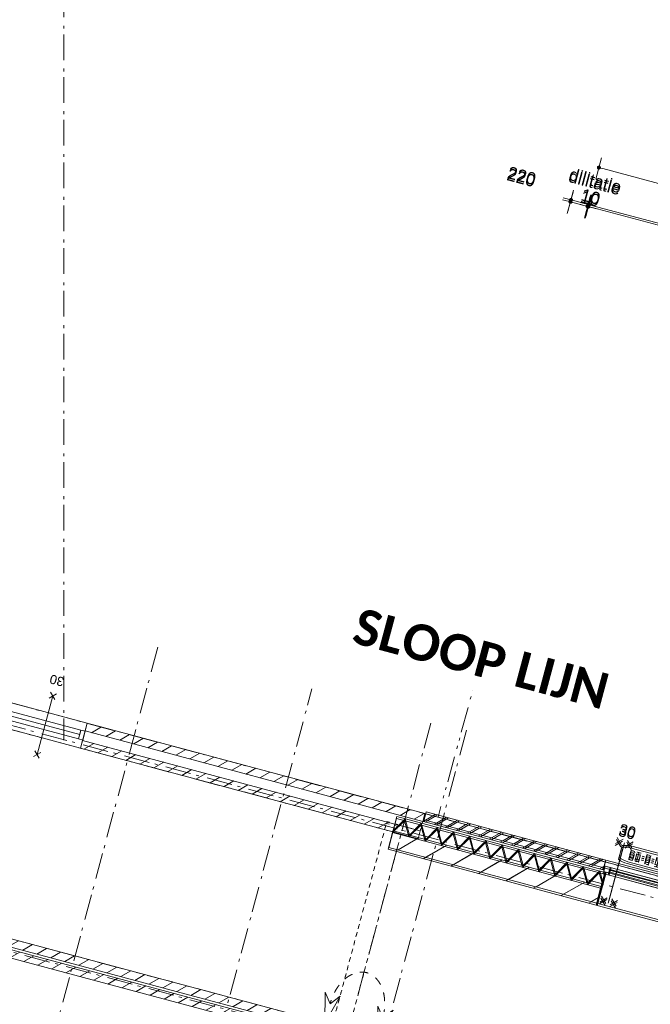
# Model space of a CAD drawing. Header units: millimetres. Extents: x -7616 to 74263, y -34032 to 21987.
# Tile 54 of 60: x 40436 to 48238, y -14256 to -2074. Entities that reach past the tile are written whole.
import ezdxf
from ezdxf.enums import TextEntityAlignment as Align

# ---------------------------------------------------------------- set-up
doc = ezdxf.new("R2010")
doc.units = ezdxf.units.MM
doc.header["$LTSCALE"] = 508
doc.header["$PDMODE"] = 1
doc.header["$PDSIZE"] = -2
for name, pattern in [('Dash Style-1', [0.41664, 0.20828, -0.20836]), ('Dash Style-5', [0.20828, 0.069425, -0.138855]), ('Dash Style-6', [1.04164, 0.625, -0.20828, 0.06943, -0.13893]), ('Dash Style-8', [1.25, 0.625, -0.20828, 0.06943, -0.13893, 0.06943, -0.13893])]:
    doc.linetypes.add(name, pattern=pattern)
doc.layers.get('0').update_dxf_attribs({"lineweight": 0})
doc.layers.get('DEFPOINTS').update_dxf_attribs({"lineweight": 0})
for name, color, linetype, lineweight in [('(00) tekening-merk kozijn', 40, 'Continuous', 0), ('(00) tekening-stippel dun', 8, 'Dash Style-1', 0), ('(00) tekening-stramien-algemeen', 7, 'Dash Style-6', 0), ('(00) tekst-algemeen', 8, 'Continuous', 0), ('(02) sloop-demarcatielijn', 5, 'Dash Style-1', 0), ('(04) bouwaanvraag-brandweer-WBDBO', 142, 'Dash Style-1', 0), ('(21) buitenwanden-algemeen', 1, 'Continuous', 0), ('(21) buitenwanden-bestaand', 7, 'Continuous', 0), ('(21) buitenwanden-X baksteen_metselwerk', 92, 'Continuous', 0), ('(22) binnenwanden-X kalkzandsteen', 1, 'Continuous', 0), ('(28) hoofddraagconstructie-bovenliggend', 1, 'Dash Style-5', 0), ('(42) binnenwandafwerkingen-R plaatmateriaal algemeen', 12, 'Continuous', 0), ('(__) constructies_materialen-K isolatie', 8, 'Continuous', 0), ('Dimension', 7, 'Continuous', 0), ('None', 7, 'Continuous', 0)]:
    doc.layers.add(name, color=color, linetype=linetype, lineweight=lineweight)
doc.styles.add('Arial', font='Arial')
doc.styles.add('Calibri Bold (bold)', font='Calibri Bold')
doc.styles.add('Helvetica', font='Helvetica')
doc.dimstyles.new('KE __', dxfattribs={"dimtxt": 151.308594, "dimasz": 50.074463, "dimexe": 125, "dimexo": 500, "dimgap": 25, "dimtad": 1, "dimdec": 1, "dimtxsty": 'Helvetica', "dimblk": 'DOT', "dimblk1": 'DOT', "dimblk2": 'DOT', "dimcen": 0, "dimdle": 100, "dimazin": 0, "dimtfac": 0.8, "dimtdec": 1, "dimtix": 1, "dimtmove": 0, "dimatfit": 0, "dimldrblk": 'DOT', "dimfxl": 150, "dimfxlon": 1, "dimfrac": 2, "dimtolj": 1, "dimarcsym": 0})
pattern_1 = [(45, (0, 0), (-89.80256, 89.80256), [])]

# ---------------------------------------------------------------- blocks, each defined once
blk = doc.blocks.new('_Dot')
at = {"color": 0, "linetype": 'ByBlock', "lineweight": -2}
blk.add_line((-0.5, 0), (-1, 0), dxfattribs=at)
at = {"color": 0, "linetype": 'ByBlock', "const_width": 0.5}
blk.add_lwpolyline([(-0.25, 0, 1), (0.25, 0, 1)], format="xyb", close=True, dxfattribs=at)
blk = doc.blocks.new('*D29')
at = {"layer": 'DEFPOINTS', "color": 0, "transparency": 33554687}
for p in [(47260, 19620), (53640, 17480), (47260, 11341)]:
    blk.add_point(p, dxfattribs=at)
at = {"layer": 'Dimension', "color": 0, "lineweight": -2, "transparency": 33554687}
for p, q in [((47260, 19470), (47260, 19745)), ((53640, 19470), (53640, 19745)), ((53590, 19620), (47310, 19620))]:
    blk.add_line(p, q, dxfattribs=at)
at = {"layer": 'Dimension', "color": 0, "lineweight": -2, "xscale": 50.07446289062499, "yscale": 50.07446289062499, "zscale": 50.07446289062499, "rotation": 180}
blk.add_blockref('_Dot', (47260, 19620), dxfattribs=at)
at = {"layer": 'Dimension', "color": 0, "lineweight": -2, "xscale": 50.07446289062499, "yscale": 50.07446289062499, "zscale": 50.07446289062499}
blk.add_blockref('_Dot', (53640, 19620), dxfattribs=at)
at = {"layer": 'Dimension', "color": 0, "lineweight": 0, "transparency": 33554687, "insert": (50450, 19721), "char_height": 151.3, "attachment_point": 5, "style": 'Helvetica'}
blk.add_mtext('\\A1;6380', dxfattribs=at)
blk = doc.blocks.new('kozijn bestaand plt-3')
at = {"layer": 'None', "color": 17, "lineweight": 0, "transparency": 33554687, "flags": 128}
for points in [[(0, 320), (1000, 320), (1000, 0), (0, 0)], [(53, 217), (53, 103), (0, 103), (0, 217)], [(53, 217), (947, 217), (947, 103), (53, 103)], [(53, 217), (947, 217), (947, 160), (53, 160)], [(1000, 217), (1000, 103), (947, 103), (947, 217)]]:
    blk.add_lwpolyline(points, close=True, dxfattribs=at)
blk = doc.blocks.new('Isolatie Object-5')
at = {"layer": '(__) constructies_materialen-K isolatie', "color": 2, "lineweight": 0, "transparency": 33554687, "flags": 128}
blk.add_lwpolyline([(0, 90), (2664, 90), (2664, -90), (0, -90)], close=True, dxfattribs=at)
blk.add_lwpolyline([(0, -90), (104, 90), (208, -90), (208, -90), (312, 90), (416, -90), (416, -90), (520, 90), (624, -90), (624, -90), (727, 90), (831, -90), (831, -90), (935, 90), (1039, -90), (1039, -90), (1143, 90), (1247, -90), (1247, -90), (1351, 90), (1455, -90), (1455, -90), (1559, 90), (1663, -90), (1663, -90), (1767, 90), (1871, -90), (1871, -90), (1975, 90), (2078, -90), (2078, -90), (2182, 90), (2286, -90), (2286, -90), (2390, 90), (2494, -90), (2598, 90), (2664, -24)], dxfattribs=at)
blk = doc.blocks.new('00-merk kozijn')
at = {"layer": '(00) tekening-merk kozijn', "color": 2, "lineweight": 0, "transparency": 33554687, "flags": 128}
blk.add_lwpolyline([(233, 50, 0.105357), (349, 75), (350, 75), (350, 225), (349, 225, 0.105357), (233, 250), (-233, 250, 0.105357), (-349, 225), (-350, 225), (-350, 75), (-349, 75, 0.105357), (-233, 50)], format="xyb", close=True, dxfattribs=at)
at = {"layer": 'None', "color": 7, "linetype": 'Continuous', "lineweight": 0, "transparency": 33554687}
blk.add_point((0, 0), dxfattribs=at)
at = {"layer": '(00) tekening-merk kozijn', "color": 2, "transparency": 33554687, "style": 'Arial'}
blk.add_attdef('MERK', text='', height=101, dxfattribs=at).set_placement((0, 150), align=Align.MIDDLE_CENTER)
blk = doc.blocks.new('kozijn aansluiting-hoek zonder lijst')
at = {"layer": '(42) binnenwandafwerkingen-R plaatmateriaal algemeen', "color": 17, "lineweight": 0, "transparency": 33554687, "flags": 128}
blk.add_lwpolyline([(-32, 469), (-22, 469), (-22, 75), (-32, 75)], close=True, dxfattribs=at)
at = {"layer": 'None', "color": 17, "lineweight": 0, "transparency": 33554687}
blk.add_line((-17, 255), (-17, 469), dxfattribs=at)
at = {"layer": 'None', "color": 17, "lineweight": 0, "transparency": 33554687, "flags": 128}
blk.add_lwpolyline([(-76, 70), (0, 70), (0, 0), (-76, 0)], close=True, dxfattribs=at)
at = {"layer": 'None', "color": 7, "linetype": 'Continuous', "lineweight": 0, "transparency": 33554687}
for p in [(0, 0), (12, -75)]:
    blk.add_point(p, dxfattribs=at)
blk = doc.blocks.new('Group-19-1')
at = {"layer": 'None', "color": 17, "lineweight": 0, "transparency": 33554687}
blk.add_line((924, 108), (76, 108), dxfattribs=at)
at = {"layer": 'None', "color": 17, "lineweight": 0, "transparency": 33554687, "flags": 128}
for points in [[(44, 544), (956, 544), (956, 145), (44, 145)], [(88, 145), (924, 145), (924, 75), (88, 75)], [(0, 75), (1000, 75), (1000, 0), (0, 0)]]:
    blk.add_lwpolyline(points, close=True, dxfattribs=at)
at = {"layer": '(00) tekst-algemeen', "color": 17, "transparency": 33554687}
ref = blk.add_blockref('00-merk kozijn', (500, 0), dxfattribs=dict(at, rotation=180))
ref.add_attrib('MERK', 'bu-b-15', dxfattribs={"layer": '(00) tekening-merk kozijn', "color": 2, "transparency": 33554687, "height": 100.7, "style": 'Arial'}).set_placement((500, -150), align=Align.MIDDLE_CENTER)
at = {"layer": 'None', "color": 17, "transparency": 33554687, "xscale": -1}
blk.add_blockref('kozijn aansluiting-hoek zonder lijst', (12, 75), dxfattribs=at)
at = {"layer": 'None', "color": 17, "transparency": 33554687}
blk.add_blockref('kozijn aansluiting-hoek zonder lijst', (988, 75), dxfattribs=at)
blk = doc.blocks.new('bu-b-15')
at = {"layer": 'None', "color": 17, "transparency": 33554687}
blk.add_blockref('Group-19-1', (0, 0), dxfattribs=at)
blk = doc.blocks.new('Group-20-1')
at = {"layer": '(04) bouwaanvraag-brandweer-WBDBO', "color": 1, "lineweight": 0, "transparency": 33554687}
for p, q in [((28.125, -412.5), (103.125, -337.5)), ((28.125, -337.5), (103.125, -412.5))]:
    blk.add_line(p, q, dxfattribs=at)
blk = doc.blocks.new('Group-21-1')
at = {"layer": '(04) bouwaanvraag-brandweer-WBDBO', "color": 1, "lineweight": 0, "transparency": 33554687}
for p, q in [((-103.125, -412.5), (-28.125, -337.5)), ((-103.125, -337.5), (-28.125, -412.5))]:
    blk.add_line(p, q, dxfattribs=at)
blk = doc.blocks.new('Group-22-1')
at = {"layer": '(04) bouwaanvraag-brandweer-WBDBO', "color": 1, "lineweight": 0, "transparency": 33554687}
for p, q in [((28.125, 412.5), (103.125, 337.5)), ((28.125, 337.5), (103.125, 412.5))]:
    blk.add_line(p, q, dxfattribs=at)
blk = doc.blocks.new('Group-23-1')
at = {"layer": '(04) bouwaanvraag-brandweer-WBDBO', "color": 1, "lineweight": 0, "transparency": 33554687}
for p, q in [((-103.125, 412.5), (-28.125, 337.5)), ((-103.125, 337.5), (-28.125, 412.5))]:
    blk.add_line(p, q, dxfattribs=at)
blk = doc.blocks.new('Group-24-1')
at = {"layer": '(04) bouwaanvraag-brandweer-WBDBO', "color": 1, "linetype": 'Continuous', "lineweight": 0, "transparency": 33554687}
blk.add_line((0, -375), (0, 375), dxfattribs=at)
at = {"layer": '(04) bouwaanvraag-brandweer-WBDBO', "color": 1, "transparency": 33554687}
for name in ['Group-23-1', 'Group-22-1', 'Group-21-1', 'Group-20-1']:
    blk.add_blockref(name, (0, 0), dxfattribs=at)
at = {"layer": '(04) bouwaanvraag-brandweer-WBDBO', "color": 1, "transparency": 33554687, "insert": (0, 460.28125), "char_height": 132.153863, "attachment_point": 8, "line_spacing_factor": 0.962448, "style": 'Arial'}
blk.add_mtext('30', dxfattribs=at)
blk = doc.blocks.new('04-wbdbo 30')
at = {"layer": 'None', "color": 7, "linetype": 'Continuous', "lineweight": 0, "transparency": 33554687}
blk.add_point((0, 0), dxfattribs=at)
at = {"layer": 'None', "color": 17, "transparency": 33554687}
blk.add_blockref('Group-24-1', (0, 0), dxfattribs=at)
blk = doc.blocks.new('bu-b-12')
at = {"layer": '(00) tekst-algemeen', "color": 17, "transparency": 33554687}
blk.add_blockref('00-merk kozijn', (500, 320), dxfattribs=at).add_auto_attribs({'MERK': 'bu-b-12'})
at = {"layer": 'None', "color": 17, "transparency": 33554687}
blk.add_blockref('04-wbdbo 30', (167, 212), dxfattribs=at)
at = {"layer": 'None', "color": 17, "transparency": 33554687, "rotation": 180}
blk.add_blockref('bu-b-15', (1000, 320), dxfattribs=at)
blk = doc.blocks.new('*D69')
at = {"layer": 'DEFPOINTS', "color": 0, "transparency": 33554687}
for p in [(3080, 19120), (2080, 11341), (3080, 11341)]:
    blk.add_point(p, dxfattribs=at)
at = {"layer": 'Dimension', "color": 0, "lineweight": -2, "transparency": 33554687}
for p, q in [((2080, 18970), (2080, 19245)), ((3080, 18970), (3080, 19245)), ((2130, 19120), (3030, 19120))]:
    blk.add_line(p, q, dxfattribs=at)
at = {"layer": 'Dimension', "color": 0, "lineweight": -2, "xscale": 50.07446289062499, "yscale": 50.07446289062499, "zscale": 50.07446289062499, "rotation": 180}
blk.add_blockref('_Dot', (2080, 19120), dxfattribs=at)
at = {"layer": 'Dimension', "color": 0, "lineweight": -2, "xscale": 50.07446289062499, "yscale": 50.07446289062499, "zscale": 50.07446289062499}
blk.add_blockref('_Dot', (3080, 19120), dxfattribs=at)
at = {"layer": 'Dimension', "color": 0, "lineweight": 0, "transparency": 33554687, "insert": (2580, 19221), "char_height": 151.3, "attachment_point": 5, "style": 'Helvetica'}
blk.add_mtext('\\A1;1000', dxfattribs=at)
blk = doc.blocks.new('*D70')
at = {"layer": 'DEFPOINTS', "color": 0, "transparency": 33554687}
for p in [(-220, 19120), (-220, 11341), (2080, 11341)]:
    blk.add_point(p, dxfattribs=at)
at = {"layer": 'Dimension', "color": 0, "lineweight": -2, "transparency": 33554687}
for p, q in [((-220, 18970), (-220, 19245)), ((2080, 18970), (2080, 19245)), ((2030, 19120), (-170, 19120))]:
    blk.add_line(p, q, dxfattribs=at)
at = {"layer": 'Dimension', "color": 0, "lineweight": -2, "xscale": 50.07446289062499, "yscale": 50.07446289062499, "zscale": 50.07446289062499, "rotation": 180}
blk.add_blockref('_Dot', (-220, 19120), dxfattribs=at)
at = {"layer": 'Dimension', "color": 0, "lineweight": -2, "xscale": 50.07446289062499, "yscale": 50.07446289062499, "zscale": 50.07446289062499}
blk.add_blockref('_Dot', (2080, 19120), dxfattribs=at)
at = {"layer": 'Dimension', "color": 0, "lineweight": 0, "transparency": 33554687, "insert": (930, 19221), "char_height": 151.3, "attachment_point": 5, "style": 'Helvetica'}
blk.add_mtext('\\A1;2300', dxfattribs=at)
blk = doc.blocks.new('*D71')
at = {"layer": 'DEFPOINTS', "color": 0, "transparency": 33554687}
for p in [(-220, 19120), (-230, 11341), (-220, 11341)]:
    blk.add_point(p, dxfattribs=at)
at = {"layer": 'Dimension', "color": 0, "lineweight": -2, "transparency": 33554687}
for p, q in [((-230, 18970), (-230, 19245)), ((-220, 18970), (-220, 19245)), ((-280, 19120), (-330, 19120)), ((-230, 19120), (-220, 19120)), ((-170, 19120), (-120, 19120))]:
    blk.add_line(p, q, dxfattribs=at)
at = {"layer": 'Dimension', "color": 0, "lineweight": -2, "xscale": 50.07446289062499, "yscale": 50.07446289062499, "zscale": 50.07446289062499}
blk.add_blockref('_Dot', (-230, 19120), dxfattribs=at)
at = {"layer": 'Dimension', "color": 0, "lineweight": -2, "xscale": 50.07446289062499, "yscale": 50.07446289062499, "zscale": 50.07446289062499, "rotation": 180}
blk.add_blockref('_Dot', (-220, 19120), dxfattribs=at)
at = {"layer": 'Dimension', "color": 0, "lineweight": 0, "transparency": 33554687, "insert": (-225, 19221), "char_height": 151.3, "attachment_point": 5, "style": 'Helvetica'}
blk.add_mtext('\\A1;10', dxfattribs=at)
blk = doc.blocks.new('*D72')
at = {"layer": 'DEFPOINTS', "color": 0, "transparency": 33554687}
for p in [(-450, 19120), (-450, 11340), (-230, 11341)]:
    blk.add_point(p, dxfattribs=at)
at = {"layer": 'Dimension', "color": 0, "lineweight": -2, "transparency": 33554687}
for p, q in [((-450, 18970), (-450, 19245)), ((-230, 18970), (-230, 19245)), ((-500, 19120), (-550, 19120)), ((-230, 19120), (-450, 19120)), ((-180, 19120), (-130, 19120))]:
    blk.add_line(p, q, dxfattribs=at)
at = {"layer": 'Dimension', "color": 0, "lineweight": -2, "xscale": 50.07446289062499, "yscale": 50.07446289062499, "zscale": 50.07446289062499}
blk.add_blockref('_Dot', (-450, 19120), dxfattribs=at)
at = {"layer": 'Dimension', "color": 0, "lineweight": -2, "xscale": 50.07446289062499, "yscale": 50.07446289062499, "zscale": 50.07446289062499, "rotation": 180}
blk.add_blockref('_Dot', (-230, 19120), dxfattribs=at)
at = {"layer": 'Dimension', "color": 0, "lineweight": 0, "transparency": 33554687, "insert": (-1115, 19250), "char_height": 151.3, "attachment_point": 5, "style": 'Helvetica'}
blk.add_mtext('\\A1;220', dxfattribs=at)
blk = doc.blocks.new('Group-64-1')
at = {"layer": '(04) bouwaanvraag-brandweer-WBDBO', "color": 1, "lineweight": 0, "transparency": 33554687}
for p, q in [((37.5, 412.5), (-37.5, 337.5)), ((37.5, 337.5), (-37.5, 412.5))]:
    blk.add_line(p, q, dxfattribs=at)
blk = doc.blocks.new('Group-65-1')
at = {"layer": '(04) bouwaanvraag-brandweer-WBDBO', "color": 1, "lineweight": 0, "transparency": 33554687}
for p, q in [((37.5, -412.5), (-37.5, -337.5)), ((37.5, -337.5), (-37.5, -412.5))]:
    blk.add_line(p, q, dxfattribs=at)
blk = doc.blocks.new('brand-30 wbdbo')
at = {"layer": '(04) bouwaanvraag-brandweer-WBDBO', "color": 1, "linetype": 'Continuous', "lineweight": 0, "transparency": 33554687}
blk.add_line((0, 375), (0, -375), dxfattribs=at)
at = {"layer": 'None', "color": 7, "linetype": 'Continuous', "lineweight": 0, "transparency": 33554687}
blk.add_point((0, 0), dxfattribs=at)
at = {"layer": '(04) bouwaanvraag-brandweer-WBDBO', "color": 1, "transparency": 33554687}
for name in ['Group-64-1', 'Group-65-1']:
    blk.add_blockref(name, (0, 0), dxfattribs=at)
at = {"layer": '(04) bouwaanvraag-brandweer-WBDBO', "color": 1, "transparency": 33554687, "insert": (0, -631), "char_height": 113.3, "attachment_point": 8, "line_spacing_factor": 0.962448, "style": 'Arial'}
blk.add_mtext('30', dxfattribs=at)
blk = doc.blocks.new('pijl 1-100')
at = {"layer": '(00) tekening-stippel dun', "color": 1, "linetype": 'Continuous', "lineweight": 0, "transparency": 33554687, "flags": 128}
blk.add_lwpolyline([(-97, 375), (0, 0), (97, 375), (0, 250), (-97, 375)], dxfattribs=at)
blk = doc.blocks.new('Group-76-1')
at = {"layer": '(00) tekening-stippel dun', "color": 2, "lineweight": 0, "transparency": 33554687}
for points in [[(46895, 9188), (46816, 9123), (46726, 8896), (46726, 8765)], [(47401, 8765), (47401, 8896), (47311, 9123), (47154, 9254), (46973, 9254), (46895, 9188)]]:
    blk.add_open_spline(points, degree=2, dxfattribs=at)
at = {"layer": 'None', "color": 17, "transparency": 33554687}
for p in [(46726, 8515), (47401, 8515)]:
    blk.add_blockref('pijl 1-100', p, dxfattribs=at)
blk = doc.blocks.new('Group-91-1')
at = {"layer": '(00) tekening-stramien-algemeen', "color": 2, "lineweight": 0, "transparency": 33554687}
for p, q in [((71038, 270), (-1885, 270)), ((71038, 0), (-1885, 0)), ((71014, -2705), (-1885, -2705))]:
    blk.add_line(p, q, dxfattribs=at)
blk = doc.blocks.new('Stramien blok B')
at = {"layer": '(00) tekening-stramien-algemeen', "color": 2, "lineweight": 0, "transparency": 33554687}
for p, q in [((38526.7, 14562.5), (42430.8, -7.5)), ((43255, 1407.7), (43255, -14990))]:
    blk.add_line(p, q, dxfattribs=at)
at = {"layer": '(00) tekening-stramien-algemeen', "color": 2, "lineweight": 0, "transparency": 33554687, "flags": 128}
for points in [[(44780.8, -15027.7), (45230, -14578.4), (45230, 1402)], [(46213.4, -15125), (46760, -14578.4), (46760, 1402)], [(47210, 1400.3), (47210, -14578.8), (47756.5, -15125.3)]]:
    blk.add_lwpolyline(points, dxfattribs=at)
at = {"layer": 'None', "color": 17, "transparency": 33554687}
blk.add_blockref('Group-91-1', (0, 0), dxfattribs=at)
blk = doc.blocks.new('blok b-v2-gevel_constructie')
at = {"layer": '(21) buitenwanden-X baksteen_metselwerk', "linetype": 'Continuous', "lineweight": 0, "transparency": 33554687}
h = blk.add_hatch(dxfattribs=at)
h.set_pattern_fill('(__)F metselwerk 2', color=253, style=0, pattern_type=2)
h.set_pattern_definition([(45, (0, 0), (70.7107, -70.7107), []), (45, (14.14, -14.14), (70.7107, -70.7107), [])])
h.paths.add_polyline_path([(2080, 11241.48), (2080, 11341.48), (-220, 11341.48), (-220, 11241.48)])
at = {"layer": '(22) binnenwanden-X kalkzandsteen', "linetype": 'Continuous', "lineweight": 0, "transparency": 33554687}
h = blk.add_hatch(dxfattribs=at)
h.set_pattern_fill('(__)F kzs 1_100', color=253, style=0, pattern_type=2)
h.set_pattern_definition([(45, (0, 0), (-176.7767, 176.7767), [])])
h.paths.add_polyline_path([(2109, 10797.48), (2109, 11011.48), (-554.99, 11011.48), (-554.99, 10797.48)])
at = {"layer": '(21) buitenwanden-X baksteen_metselwerk', "color": 7, "lineweight": 0, "transparency": 33554687, "flags": 128}
blk.add_lwpolyline([(2080, 11241.48), (2080, 11341.48), (-220, 11341.48), (-220, 11241.48)], close=True, dxfattribs=at)
at = {"layer": '(22) binnenwanden-X kalkzandsteen', "color": 3, "lineweight": 0, "transparency": 33554687, "flags": 128}
blk.add_lwpolyline([(2109, 10797.48), (2109, 11011.48), (-554.99, 11011.48), (-554.99, 10797.48)], close=True, dxfattribs=at)
at = {"layer": '(28) hoofddraagconstructie-bovenliggend', "color": 2, "lineweight": 0, "transparency": 33554687, "flags": 128}
blk.add_lwpolyline([(-659.99, 11101.48), (-449.99, 11101.48), (-449.99, 8520.66), (-659.99, 8520.66)], close=True, dxfattribs=at)
at = {"layer": '(__) constructies_materialen-K isolatie', "color": 2}
blk.add_blockref('Isolatie Object-5', (-554.99, 11101.48), dxfattribs=at)
at = {"layer": 'None', "color": 17, "transparency": 33554687}
blk.add_blockref('bu-b-12', (2080, 11021.48), dxfattribs=at)
at = {"layer": 'None', "color": 17, "transparency": 33554687, "insert": (-220, 19349.97), "char_height": 151.309, "attachment_point": 8, "line_spacing_factor": 0.834288, "style": 'Helvetica'}
blk.add_mtext('dilitatie', dxfattribs=at)
at = {"layer": 'Dimension', "color": 17, "lineweight": 0, "transparency": 33554687}
dim = blk.add_linear_dim(base=(-449.99, 19120.2), p1=(-230, 11341.48), p2=(-449.99, 11340), dimstyle='KE __', override={"dimtxt": 151.308594, "dimgap": 25, "dimpost": '<>', "dimtxsty": 'Helvetica', "dimtix": 0, "dimtmove": 2}, dxfattribs=at)
dim.commit()
dim.dimension.update_dxf_attribs({"geometry": '*D72', "text_midpoint": (-1115.3, 19249.97), "dimtype": 160})
for base, p1, p2, picture, middle in [((-220, 19120.2), (-230, 11341.48), (-220, 11341.48), '*D71', (-225, 19220.85)), ((-220, 19120.2), (2080, 11341.48), (-220, 11341.48), '*D70', (930, 19220.85)), ((3080, 19120.2), (2080, 11341.48), (3080, 11341.48), '*D69', (2580, 19220.85))]:
    dim = blk.add_linear_dim(base=base, p1=p1, p2=p2, dimstyle='KE __', override={"dimtxt": 151.308594, "dimgap": 25, "dimpost": '<>', "dimtxsty": 'Helvetica', "dimtmove": 2}, dxfattribs=at)
    dim.commit()
    dim.dimension.update_dxf_attribs({"geometry": picture, "text_midpoint": middle})
blk = doc.blocks.new('blok B 02 (2D)')
at = {"layer": '(21) buitenwanden-bestaand', "linetype": 'Continuous', "lineweight": 0, "transparency": 33554687}
h = blk.add_hatch(dxfattribs=at)
h.set_pattern_fill('Brick', style=0, pattern_type=2)
h.set_pattern_definition(pattern_1)
h.paths.add_polyline_path([(42925.02, 11341.46), (42925.02, 11241.46), (47250.02, 11241.46), (47250.02, 11341.46)])
h = blk.add_hatch(dxfattribs=at)
h.set_pattern_fill('Brick', style=0, pattern_type=2)
h.set_pattern_definition(pattern_1)
h.paths.add_polyline_path([(46925.02, 11020.78), (46925.02, 11120.78), (42925.02, 11120.78), (42925.02, 11020.78)])
h = blk.add_hatch(dxfattribs=at)
h.set_pattern_fill('Brick', style=0, pattern_type=2)
h.set_pattern_definition(pattern_1)
h.paths.add_polyline_path([(38525.02, 8520.01), (46820.02, 8520.01), (46820.02, 8420.01), (38525.02, 8420.01)])
h = blk.add_hatch(dxfattribs=at)
h.set_pattern_fill('Brick', style=0, pattern_type=2)
h.set_pattern_definition(pattern_1)
h.paths.add_polyline_path([(38525.02, 8390.01), (46820.02, 8390.01), (46820.02, 8290.01), (38525.02, 8290.01)])
at = {"layer": '(02) sloop-demarcatielijn', "color": 6, "linetype": 'Dash Style-8', "lineweight": 0, "transparency": 33554687, "flags": 128}
blk.add_lwpolyline([(47250.01, -1280), (47250.01, 320), (47030.01, 320), (47030.01, 979.98), (46820.02, 980.01), (46820, 2969.98), (47030.01, 2969.98), (47030.02, 8520.64), (38525.02, 8520.01), (38525.02, 11020.78), (46925.02, 11020.78), (46925.02, 11120.78), (47250.02, 11120.78), (47250.01, 11341.46), (47418.36, 11341.46), (47426.3, 12962.16)], dxfattribs=at)
at = {"layer": '(21) buitenwanden-algemeen', "color": 7, "lineweight": 0, "transparency": 33554687, "flags": 128}
blk.add_lwpolyline([(46925.02, 11120.78), (47250.02, 11120.78), (47250.02, 11020.78), (46925.02, 11020.78)], close=True, dxfattribs=at)
at = {"layer": '(21) buitenwanden-bestaand', "color": 1, "lineweight": 0, "transparency": 33554687, "flags": 128}
for points in [[(42925.02, 11341.46), (42925.02, 11241.46), (47250.02, 11241.46), (47250.02, 11341.46)], [(46925.02, 11020.78), (46925.02, 11120.78), (42925.02, 11120.78), (42925.02, 11020.78)], [(38525.02, 8520.01), (46820.02, 8520.01), (46820.02, 8420.01), (38525.02, 8420.01)], [(38525.02, 8390.01), (46820.02, 8390.01), (46820.02, 8290.01), (38525.02, 8290.01)]]:
    blk.add_lwpolyline(points, close=True, dxfattribs=at)
at = {"layer": 'None', "color": 17, "transparency": 33554687}
for name, p in [('blok b-v2-gevel_constructie', (47480.01, -0.02)), ('kozijn bestaand plt-3', (41925.02, 11021.46)), ('Group-76-1', (0, 0))]:
    blk.add_blockref(name, p, dxfattribs=at)
at = {"layer": 'None', "color": 17, "transparency": 33554687, "rotation": 180}
blk.add_blockref('brand-30 wbdbo', (42425.02, 11181.46), dxfattribs=at)
at = {"layer": '(02) sloop-demarcatielijn', "color": 17, "transparency": 33554687, "insert": (47426.3, 13599.15), "char_height": 446.484, "attachment_point": 2, "line_spacing_factor": 1.151867, "style": 'Calibri Bold (bold)'}
blk.add_mtext('SLOOP LIJN', dxfattribs=at)
at = {"layer": 'Dimension', "color": 17, "lineweight": 0, "transparency": 33554687}
dim = blk.add_linear_dim(base=(47260.01, 19620.18), p1=(53640.01, 17479.98), p2=(47260.01, 11341.46), dimstyle='KE __', override={"dimgap": 25, "dimpost": '<>', "dimtxsty": 'Helvetica', "dimtmove": 2}, dxfattribs=at)
dim.commit()
dim.dimension.update_dxf_attribs({"geometry": '*D29', "text_midpoint": (50450.01, 19720.83)})

msp = doc.modelspace()

# ---------------------------------------------------------------- block references
at = {"layer": 'None', "color": 17, "transparency": 33554687}
for name, p, rotation in [('Stramien blok B', (0, 0), 344.9999645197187), ('blok B 02 (2D)', (-3126, -10623), 344.9999999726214), ('blok b-v2-gevel_constructie', (42743, -22888), 344.9999673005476)]:
    msp.add_blockref(name, p, dxfattribs=dict(at, rotation=rotation))

doc.saveas('drawing.dxf')
